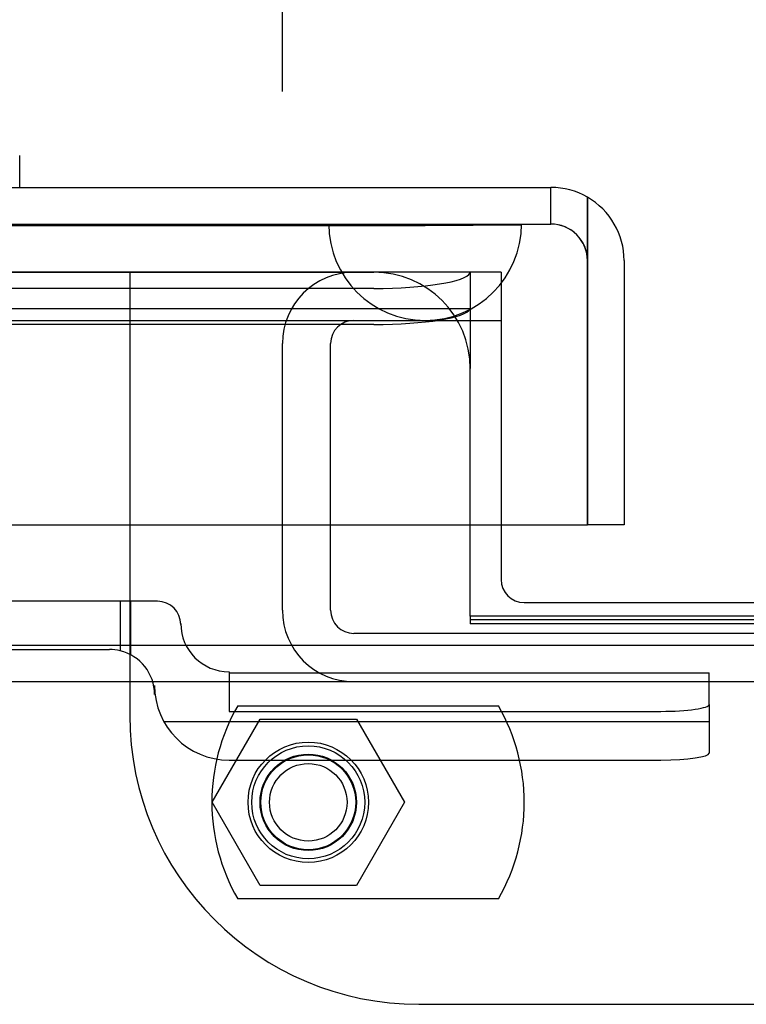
# Model space of a CAD drawing. Header units: inches. Extents: x 1 to 359, y -2 to 239.
# Tile 25 of 103: x 129.37 to 131.26, y 36.23 to 38.79. Entities that reach past the tile are written whole.
import ezdxf
from ezdxf.enums import TextEntityAlignment as Align
from ezdxf.lldxf.tags import DXFTag

# ---------------------------------------------------------------- set-up
doc = ezdxf.new("R2010")
doc.units = ezdxf.units.IN
doc.header["$MEASUREMENT"] = 0
for name, color, linetype in [('COM70098', 7, 'Continuous'), ('COM70220', 7, 'Continuous'), ('COM70739-9', 7, 'Continuous'), ('COM70838', 7, 'Continuous'), ('COM71195-8', 7, 'Continuous'), ('COM71302-3', 7, 'Continuous'), ('COM71303-3', 7, 'Continuous'), ('Default', 7, 'Continuous'), ('GSK87756', 7, 'Continuous'), ('HAN13068', 7, 'Continuous'), ('NTS86070', 7, 'Continuous'), ('SCC180005', 7, 'Continuous')]:
    doc.layers.add(name, color=color, linetype=linetype)
doc.styles.add('SEACAD_Times_New_Roman', font='times.ttf')
tags = doc.linetypes.add('HIDDEN2', pattern=[0.1875, 0.125, -0.0625]).pattern_tags.tags
tags[6:7] = [DXFTag(74, 4), DXFTag(75, 0), DXFTag(340, '0'), DXFTag(46, 0.0), DXFTag(50, 0.0), DXFTag(44, 0.0), DXFTag(45, 0.0)]
tags[4:5] = [DXFTag(74, 4), DXFTag(75, 0), DXFTag(340, '0'), DXFTag(46, 0.0), DXFTag(50, 0.0), DXFTag(44, 0.0), DXFTag(45, 0.0)]
doc.dimstyles.new('HAMMOND_(STH_-_540x360)', dxfattribs={"dimtxt": 2, "dimasz": 2.5, "dimexe": 1, "dimexo": 1, "dimgap": 0.5, "dimtad": 0, "dimtih": 1, "dimtoh": 1, "dimzin": 0, "dimdsep": 46, "dimtxsty": 'SEACAD_Times_New_Roman', "dimblk1": '_SE_FILLED', "dimblk2": '_SE_FILLED', "dimsah": 1, "dimcen": 1, "dimadec": 0, "dimazin": 0, "dimtfac": 0.8, "dimtofl": 0, "dimtmove": 0, "dimatfit": 3, "dimfxl": 1, "dimtolj": 1, "dimtzin": 0, "dimarcsym": 0})

# ---------------------------------------------------------------- blocks, each defined once
blk = doc.blocks.new('SE2')
at = {"layer": 'COM70098', "color": 7, "linetype": 'HIDDEN2'}
for p, q in [((129.6567, 38.1331), (129.6567, 36.9841)), ((130.6197, 38.1331), (130.2897, 38.1331)), ((130.6197, 38.1331), (130.6197, 37.4781)), ((130.4067, 36.2341), (133.9067, 36.2341))]:
    blk.add_line(p, q, dxfattribs=at)
at = {"layer": 'COM70098', "color": 7, "linetype": 'Continuous'}
for p, q in [((130.6197, 37.4781), (130.6197, 37.3361)), ((130.6797, 37.2761), (133.6337, 37.2761))]:
    blk.add_line(p, q, dxfattribs=at)
at = {"layer": 'COM70098', "color": 7, "linetype": 'HIDDEN2'}
blk.add_circle((130.1197, 36.7581), 0.1562, dxfattribs=at)
at = {"layer": 'COM70098', "color": 7, "linetype": 'Continuous'}
blk.add_arc((130.6797, 37.3361), 0.06, 180, 270, dxfattribs=at)
at = {"layer": 'COM70098', "color": 7, "linetype": 'HIDDEN2'}
blk.add_arc((130.4067, 36.9841), 0.75, 180, 270, dxfattribs=at)
at = {"layer": 'COM70220', "color": 7, "linetype": 'HIDDEN2'}
for p, q in [((97.7047, 38.2571), (130.1727, 38.2571)), ((97.7047, 38.2561), (130.1727, 38.2561)), ((97.7047, 38.2541), (130.1727, 38.2541)), ((130.1727, 38.2571), (130.6717, 38.2571)), ((130.1727, 38.2561), (130.6717, 38.2561)), ((130.1727, 38.2541), (130.4227, 38.2541)), ((130.1737, 38.2571), (130.1737, 38.2561)), ((130.1737, 38.2561), (130.4227, 38.2541)), ((130.4227, 38.2541), (130.6717, 38.2561)), ((130.6717, 38.2561), (130.6717, 38.2571)), ((97.7047, 38.0081), (130.1727, 38.0081)), ((130.1727, 38.0081), (130.4227, 38.0081))]:
    blk.add_line(p, q, dxfattribs=at)
blk.add_arc((130.4227, 38.2581), 0.25, 180, 0, dxfattribs=at)
at = {"layer": 'COM70739-9', "color": 7, "linetype": 'HIDDEN2'}
for p, q in [((130.4227, 38.0081), (130.6197, 38.0081)), ((130.0527, 37.2561), (130.0527, 37.9481)), ((130.1777, 37.2561), (130.1777, 37.9481)), ((134.0757, 37.1961), (130.2377, 37.1961))]:
    blk.add_line(p, q, dxfattribs=at)
for centre, radius, start, end in [((130.2377, 37.9481), 0.185, 90, 180), ((130.2377, 37.9481), 0.06, 90, 180), ((130.2377, 37.2561), 0.185, 180, 270), ((130.2377, 37.2561), 0.06, 180, 270)]:
    blk.add_arc(centre, radius, start, end, dxfattribs=at)
at = {"layer": 'COM70838', "color": 7, "linetype": 'HIDDEN2'}
for p, q in [((129.6316, 37.2796), (128.9182, 37.2796)), ((129.7292, 37.2796), (129.6316, 37.2796)), ((129.6316, 37.2796), (129.6316, 37.1513)), ((129.6592, 37.2796), (129.6592, 37.1409)), ((129.7892, 37.2216), (129.7892, 37.2196)), ((128.9182, 37.1546), (129.6042, 37.1546)), ((129.9142, 37.0966), (129.9142, 36.994)), ((129.9142, 37.094), (131.1592, 37.094)), ((131.1592, 37.0122), (131.1592, 37.094)), ((129.7212, 37.0376), (129.7212, 37.0607)), ((131.1592, 37.0122), (131.1592, 36.8859)), ((129.9142, 36.994), (131.0342, 36.994)), ((129.7451, 36.9677), (131.1592, 36.9677)), ((129.9142, 36.8677), (131.0342, 36.8677))]:
    blk.add_line(p, q, dxfattribs=at)
for centre, radius, start, end in [((129.7292, 37.2196), 0.06, 0, 90), ((129.9142, 37.2216), 0.125, 180, 270), ((129.6042, 37.0376), 0.117, 76.4554, 90), ((129.6042, 37.0376), 0.117, 0, 76.4554), ((129.9142, 37.0607), 0.193, 180, 270)]:
    blk.add_arc(centre, radius, start, end, dxfattribs=at)
for centre, major_axis, start_param, end_param in [((131.0342, 37.0122), (-0.125, 0), 1.570796, 3.141593), ((131.0342, 36.8859), (0.125, 0), 4.712389, 6.283185)]:
    blk.add_ellipse(centre, major_axis=major_axis, ratio=0.145455, start_param=start_param, end_param=end_param, dxfattribs=at)
at = {"layer": 'COM71195-8', "color": 7, "linetype": 'Continuous'}
for p, q in [((97.1287, 38.3531), (130.7487, 38.3531)), ((130.8436, 38.1631), (130.8436, 38.3277)), ((130.8437, 38.3277), (130.8437, 38.1631)), ((130.8436, 37.4781), (130.8436, 38.1631)), ((130.8437, 38.1631), (130.8437, 37.4781)), ((130.9387, 38.1631), (130.9387, 37.4781)), ((97.0337, 37.4781), (130.8436, 37.4781)), ((130.9387, 37.4781), (130.8437, 37.4781))]:
    blk.add_line(p, q, dxfattribs=at)
at = {"layer": 'COM71195-8', "color": 7, "linetype": 'HIDDEN2'}
for p, q in [((130.7487, 38.2581), (130.7487, 38.3531)), ((97.1287, 38.2581), (130.7487, 38.2581))]:
    blk.add_line(p, q, dxfattribs=at)
at = {"layer": 'COM71195-8', "color": 7, "linetype": 'Continuous'}
for start, end in [(60, 90), (0, 60)]:
    blk.add_arc((130.7487, 38.1631), 0.19, start, end, dxfattribs=at)
at = {"layer": 'COM71195-8', "color": 7, "linetype": 'HIDDEN2'}
blk.add_arc((130.7487, 38.1631), 0.095, 0, 90, dxfattribs=at)
at = {"layer": 'COM71195-8', "color": 7, "linetype": 'Continuous'}
blk.add_ellipse((130.7487, 38.1631), major_axis=(0, -0.19), ratio=0.999171, start_param=2.617994, end_param=3.141593, dxfattribs=at)
at = {"layer": 'COM71195-8', "color": 7, "linetype": 'HIDDEN2'}
blk.add_ellipse((130.7487, 38.1631), major_axis=(0, -0.095), ratio=0.999171, start_param=1.570796, end_param=3.141593, dxfattribs=at)
at = {"layer": 'COM71302-3', "color": 7, "linetype": 'HIDDEN2'}
for p, q in [((130.5397, 38.1335), (97.5017, 38.1335)), ((130.5397, 38.1333), (130.539, 38.1313)), ((130.5397, 38.1335), (130.5397, 37.9905)), ((130.2897, 38.091), (97.5017, 38.091)), ((130.5393, 38.0385), (97.5017, 38.0385)), ((130.2897, 37.9975), (97.5017, 37.9975)), ((130.5397, 37.9905), (130.5397, 37.8831)), ((130.5397, 37.2325), (133.7737, 37.2325))]:
    blk.add_line(p, q, dxfattribs=at)
for centre in [(130.2897, 38.1344), (130.2897, 38.0409)]:
    blk.add_ellipse(centre, major_axis=(0.25, 0), ratio=0.173648, start_param=4.712389, end_param=6.211302, dxfattribs=at)
at = {"layer": 'COM71303-3', "color": 7, "linetype": 'HIDDEN2'}
for p, q in [((97.4067, 38.1331), (130.2897, 38.1331)), ((130.5397, 37.4781), (130.5397, 37.8831)), ((130.5397, 37.2413), (130.5397, 37.2214)), ((133.7737, 37.2214), (130.5397, 37.2214)), ((96.2217, 37.0711), (168.0917, 37.0711))]:
    blk.add_line(p, q, dxfattribs=at)
at = {"layer": 'COM71303-3', "color": 7, "linetype": 'Continuous'}
for p, q in [((130.5397, 37.2611), (130.5397, 37.4781)), ((130.5397, 37.2413), (130.5397, 37.2611)), ((133.7737, 37.2413), (130.5397, 37.2413)), ((96.2217, 37.1661), (168.0917, 37.1661))]:
    blk.add_line(p, q, dxfattribs=at)
at = {"layer": 'COM71303-3', "color": 7, "linetype": 'HIDDEN2'}
blk.add_arc((130.2897, 37.8831), 0.25, 0, 90, dxfattribs=at)
at = {"layer": 'GSK87756', "color": 7, "linetype": 'HIDDEN2'}
blk.add_circle((130.1197, 36.7581), 0.125, dxfattribs=at)
at = {"layer": 'HAN13068', "color": 7, "linetype": 'Continuous'}
blk.add_line((129.3715, 38.3531), (129.3715, 38.4361), dxfattribs=at)
at = {"layer": 'NTS86070', "color": 7, "linetype": 'HIDDEN2'}
for p, q in [((129.9367, 37.0081), (130.6127, 37.0081)), ((130.6127, 36.5081), (129.9367, 36.5081))]:
    blk.add_line(p, q, dxfattribs=at)
for radius in [0.1465, 0.125, 0.1005]:
    blk.add_circle((130.1197, 36.7581), radius, dxfattribs=at)
for centre, start, end in [((130.3697, 36.7581), 150, 210), ((130.1797, 36.7581), 330, 30)]:
    blk.add_arc(centre, 0.5, start, end, dxfattribs=at)
at = {"layer": 'SCC180005', "color": 7, "linetype": 'HIDDEN2'}
for p, q in [((129.8703, 36.7581), (129.995, 36.9741)), ((129.995, 36.9741), (130.2444, 36.9741)), ((130.2444, 36.9741), (130.3691, 36.7581)), ((129.995, 36.5421), (129.8703, 36.7581)), ((130.3691, 36.7581), (130.2444, 36.5421)), ((130.2444, 36.5421), (129.995, 36.5421))]:
    blk.add_line(p, q, dxfattribs=at)
blk.add_circle((130.1197, 36.7581), 0.123, dxfattribs=at)
blk = doc.blocks.new('DMBLK70')
at = {"layer": 'Default', "linetype": 'Continuous', "transparency": 16777216}
for points in [[(100.0017, 46.2471), (97.5017, 45.8304), (100.0017, 45.4137)], [(127.5527, 46.2471), (127.5527, 45.4137), (130.0527, 45.8304)]]:
    blk.add_hatch(color=7, dxfattribs=at).paths.add_polyline_path(points)
at = {"layer": 'Default', "color": 7, "linetype": 'Continuous', "transparency": 16777216}
for p, q in [((97.5017, 38.6971), (97.5017, 46.8304)), ((130.0527, 38.6021), (130.0527, 46.8304)), ((97.5017, 45.8304), (105.5179, 45.8304)), ((122.0364, 45.8304), (130.0527, 45.8304))]:
    blk.add_line(p, q, dxfattribs=at)
at = {"layer": 'Default', "color": 7, "linetype": 'Continuous', "transparency": 16777216, "style": 'SEACAD_Times_New_Roman'}
for s, p in [('32.55', (110.3648, 46.8304)), ('OPENNING', (106.2179, 43.8304))]:
    blk.add_text(s, height=2, dxfattribs=at).set_placement(p, align=Align.TOP_LEFT)
blk = doc.blocks.new('_SE_FILLED')
at = {"color": 0}
blk.add_line((0, 0), (-1, 0), dxfattribs=at)
blk.add_solid([(0, 0), (-1, -0.1665), (-1, 0.1665), (0, 0)], dxfattribs=at)

msp = doc.modelspace()

# ---------------------------------------------------------------- block references
at = {"layer": 'Default'}
msp.add_blockref('SE2', (0, 0), dxfattribs=at)

# ---------------------------------------------------------------- dimensions: what is measured, and where the dimension line sits
at = {"layer": 'Default', "color": 7, "linetype": 'Continuous'}
dim = msp.add_linear_dim(base=(97.5017, 45.8304), p1=(97.5017, 37.6971), p2=(130.0527, 37.6021), angle=359.8328, text='\\A1;<>\\POPENNING', dimstyle='HAMMOND_(STH_-_540x360)', dxfattribs=at)
dim.commit()
dim.dimension.update_dxf_attribs({"geometry": 'DMBLK70', "text_midpoint": (113.7772, 45.8304), "dimtype": 161})

doc.saveas('drawing.dxf')
